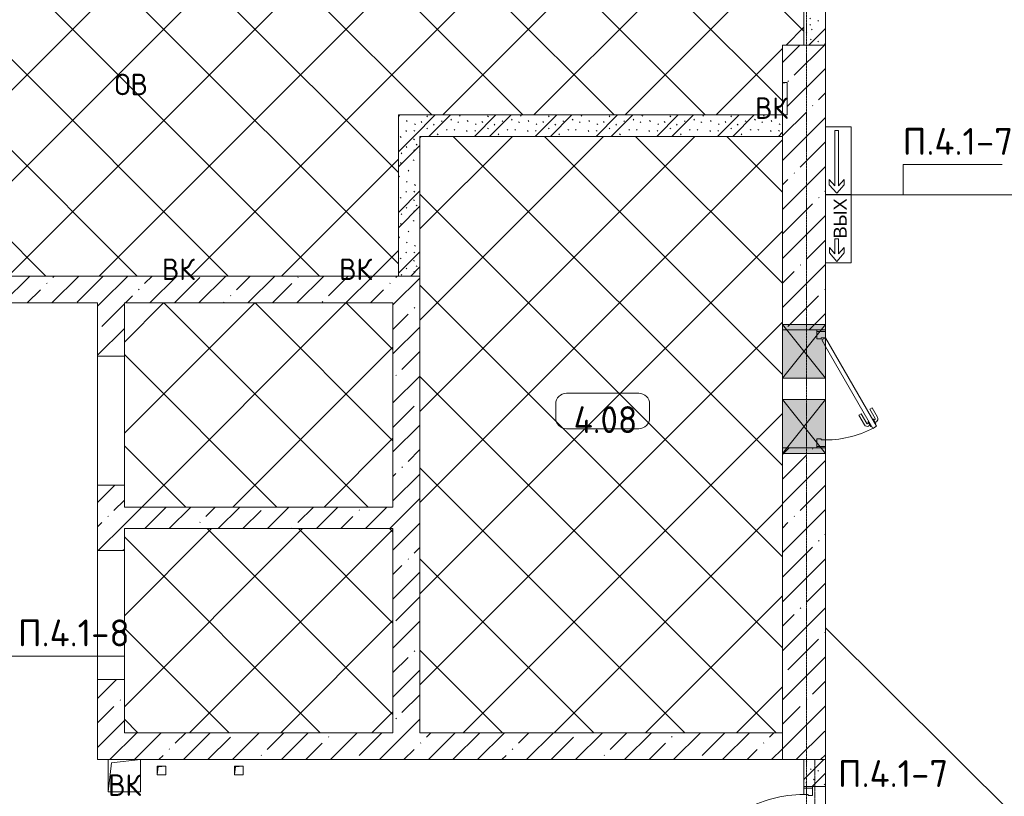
# Model space of a CAD drawing. Header units: millimetres. Extents: x -32229 to 170644, y -13689 to 125138.
# Tile 93 of 208: x -2189 to 6975, y 81109 to 88336. Entities that reach past the tile are written whole.
import ezdxf

# ---------------------------------------------------------------- set-up
doc = ezdxf.new("R2010")
doc.units = ezdxf.units.MM
doc.linetypes.add('3_ Штрих_ 1 х 1 мм', pattern=[2, 1, -1])
doc.linetypes.add('ADSK_Линия сетки', pattern=[25, 20, -2.5, 0, -2.5])
for name, color, linetype, lineweight in [('A-ANNO-NOTE', 7, 'Continuous', 18), ('A-AREA-IDEN', 7, 'Continuous', 9), ('A-DETL-GENF', 7, 'Continuous', 18), ('A-DETL-THIN', 7, 'Continuous', 9), ('A-DOOR', 7, 'Continuous', 18), ('A-DOOR-FRAM', 7, 'Continuous', 9), ('A-DOOR-OPNG', 7, 'Continuous', 18), ('A-FLOR', 7, 'Continuous', 18), ('A-GLAZ', 7, 'Continuous', 18), ('A-WALL', 7, 'Continuous', 18), ('A-WALL-PATT', 7, 'Continuous', 40), ('G-ANNO-TEXT', 7, 'Continuous', 9), ('I-WALL', 7, 'Continuous', 18), ('M-EQPM', 7, 'Continuous', 18), ('S-BEAM', 7, 'Continuous', 18), ('S-GRID', 7, 'Continuous', 9)]:
    doc.layers.add(name, color=color, linetype=linetype, lineweight=lineweight)
doc.layers.add('A-DETL', color=7, linetype='Continuous', lineweight=9, true_color=0x00a600)
doc.styles.add('Arial_1', font='arial.ttf', dxfattribs={"height": 120})
doc.styles.add('GOST Common', font='GOST_Common.ttf', dxfattribs={"height": 200})
doc.styles.add('GOST Common_5', font='GOST_Common.ttf', dxfattribs={"height": 250})
doc.styles.add('ISOCPEUR', font='isocpeur.ttf', dxfattribs={"height": 250})
pattern_1 = [(45, (0, 0), (-228.0985, 228.0985), []), (45, (228.1, 0), (-228.0985, 228.0985), [403.225, -80.645, 6.706, -73.939])]
pattern_2 = [(135, (300.56, 377.28), (-565.6854, 6e-14), [10, -790]), (135, (349.8, 474.73), (-565.6854, 6e-14), [10, -790]), (135, (423.93, 473.06), (-565.6854, 6e-14), [10, -790]), (135, (229.92, 447.9), (-565.6854, 6e-14), [10, -790]), (135, (155.08, 447.9), (-565.6854, 6e-14), [10, -790]), (135, (114.9, 369.03), (-565.6854, 6e-14), [10, -790]), (135, (132.43, 285.8), (-565.6854, 6e-14), [10, -790]), (135, (214.66, 322), (-565.6854, 6e-14), [10, -790]), (135, (198.16, 261.88), (-565.6854, 6e-14), [10, -790]), (135, (45.2, 272.9), (-565.6854, 6e-14), [10, -790]), (135, (42.32, 336.16), (-565.6854, 6e-14), [10, -790]), (135, (92.26, 192.24), (-565.6854, 6e-14), [10, -790]), (135, (7.07, 149.2), (-565.6854, 6e-14), [10, -790]), (135, (80.6, 95.1), (-565.6854, 6e-14), [10, -790]), (135, (79.53, 36.94), (-565.6854, 6e-14), [10, -790]), (135, (153.87, 74.56), (-565.6854, 6e-14), [10, -790]), (135, (228.35, 124.8), (-565.6854, 6e-14), [10, -790]), (135, (279.75, 180.4), (-565.6854, 6e-14), [10, -790]), (135, (282.9, 31.63), (-565.6854, 6e-14), [10, -790]), (135, (377.38, 53.45), (-565.6854, 6e-14), [10, -790]), (135, (352.28, 102.7), (-565.6854, 6e-14), [10, -790]), (135, (354.05, 0), (-565.6854, 6e-14), [10, -790]), (135, (553.23, 16.45), (-565.6854, 6e-14), [10, -790]), (135, (542.38, 63.45), (-565.6854, 6e-14), [10, -790]), (135, (536.58, 239.3), (-565.6854, 6e-14), [10, -790]), (135, (475.85, 203.9), (-565.6854, 6e-14), [10, -790]), (135, (475.85, 316.54), (-565.6854, 6e-14), [10, -790]), (135, (520.8, 408.7), (-565.6854, 6e-14), [10, -790]), (135, (551.1, 470.8), (-565.6854, 6e-14), [10, -790]), (135, (235.25, 537.93), (-565.6854, 6e-14), [10, -790]), (135, (407.25, 547.65), (-565.6854, 6e-14), [10, -790]), (135, (94.5, 558.6), (-565.6854, 6e-14), [10, -790]), (135, (46.4, 532.3), (-565.6854, 6e-14), [10, -790]), (135, (85.56, 465.04), (-565.6854, 6e-14), [10, -790]), (135, (355.53, 181.14), (-565.6854, 6e-14), [10, -790]), (135, (362.23, 243.6), (-565.6854, 6e-14), [10, -790]), (135, (413.45, 344.1), (-565.6854, 6e-14), [10, -790]), (135, (286.3, 273.25), (-565.6854, 6e-14), [10, -790]), (135, (423.02, 263.72), (-565.6854, 6e-14), [10, -790]), (135, (162.94, 190.2), (-565.6854, 6e-14), [10, -790]), (135, (470.25, 120.93), (-565.6854, 6e-14), [10, -790]), (135, (484.48, 9.78), (-565.6854, 6e-14), [10, -790]), (45, (0, 212.13), (-565.6854, 0), []), (45, (212.13, 0), (-565.6854, 0), []), (45, (353.55, 0), (-565.6854, 0), []), (45, (0, 353.55), (-565.6854, 0), [])]
pattern_3 = [(45, (0, 0), (-424.264, 424.264), []), (135, (0, 0), (-424.264, -424.264), [])]

# ---------------------------------------------------------------- blocks, each defined once
blk = doc.blocks.new('АР_Дверь однопольная - 1300х2100h_лест__лифт_ холл-5748782--01 ЭО')
at = {"layer": 'A-DOOR', "color": 253, "lineweight": 13, "true_color": 0xaaaaaa}
for p, q in [((420.9, 675), (-575, 100)), ((440.9, 640.4), (420.9, 675)), ((-495, 100), (440.9, 640.4)), ((-575, 100), (-555, 65.4)), ((-555, 65.4), (-495, 100))]:
    blk.add_line(p, q, dxfattribs=at)
at = {"layer": 'A-DOOR', "color": 253, "lineweight": 5, "true_color": 0xaaaaaa}
for p, q in [((248.7, 633.3), (337.5, 684.6)), ((261.2, 611.7), (350, 662.9)), ((395.3, 669.4), (352, 644.4)), ((352, 644.4), (356, 637.5)), ((362.8, 650.7), (356.8, 661.1)), ((384.5, 663.2), (378.4, 673.6)), ((399.3, 662.5), (395.3, 669.4)), ((261.2, 611.7), (248.7, 633.3)), ((306.2, 533.7), (395, 585)), ((318.7, 512.1), (407.5, 563.3)), ((380, 595.9), (376, 602.9)), ((423.3, 620.9), (380, 595.9)), ((390.8, 602.2), (396.8, 591.8)), ((412.5, 614.7), (418.5, 604.3)), ((419.3, 627.9), (423.3, 620.9)), ((306.2, 533.7), (318.7, 512.1))]:
    blk.add_line(p, q, dxfattribs=at)
for centre, radius, start, end in [((352.5, 658.6), 30, 30, 120), ((352.5, 658.6), 4.99, 30, 120), ((-575, 100), 1150, 360, 30), ((392.5, 589.3), 4.99, 300, 30), ((392.5, 589.3), 30, 300, 30)]:
    blk.add_arc(centre, radius, start, end, dxfattribs=at)
at = {"layer": 'A-DOOR-FRAM', "color": 253, "lineweight": 13, "true_color": 0xaaaaaa}
for p, q in [((-635, 100), (-650, 100)), ((-575, 100), (-635, 100)), ((-635, 100), (-635, 20)), ((-575, 60), (-575, 100)), ((635, 100), (575, 100)), ((575, 100), (575, 60)), ((635, 20), (635, 100)), ((635, 100), (650, 100)), ((-635, 20), (-650, 20)), ((-635, 20), (-565, 20)), ((-565, 60), (-575, 60)), ((-565, 20), (-565, 60)), ((575, 60), (565, 60)), ((565, 60), (565, 20)), ((565, 20), (635, 20)), ((635, 20), (650, 20))]:
    blk.add_line(p, q, dxfattribs=at)
blk = doc.blocks.new('АР_Дверь однопольная - 1100х2100h_техн_ помещ_-4751236--01 ЭО')
at = {"layer": 'A-DOOR', "color": 253, "lineweight": 13, "true_color": 0xaaaaaa}
for p, q in [((347.7, 675), (-475, 200)), ((367.7, 640.4), (347.7, 675)), ((-395, 200), (367.7, 640.4)), ((-475, 200), (-455, 165.4)), ((-455, 165.4), (-395, 200))]:
    blk.add_line(p, q, dxfattribs=at)
at = {"layer": 'A-DOOR', "color": 253, "lineweight": 5, "true_color": 0xaaaaaa}
for p, q in [((175.5, 633.3), (264.3, 684.6)), ((188, 611.7), (276.8, 662.9)), ((322.1, 669.4), (278.8, 644.4)), ((278.8, 644.4), (282.8, 637.5)), ((289.6, 650.7), (283.6, 661.1)), ((311.2, 663.2), (305.2, 673.6)), ((326.1, 662.5), (322.1, 669.4)), ((188, 611.7), (175.5, 633.3)), ((233, 533.7), (321.8, 585)), ((245.5, 512.1), (334.3, 563.3)), ((306.8, 595.9), (302.8, 602.9)), ((350.1, 620.9), (306.8, 595.9)), ((317.6, 602.2), (323.6, 591.8)), ((339.2, 614.7), (345.3, 604.3)), ((346.1, 627.9), (350.1, 620.9)), ((233, 533.7), (245.5, 512.1))]:
    blk.add_line(p, q, dxfattribs=at)
for centre, radius, start, end in [((279.3, 658.6), 30, 30, 120), ((279.3, 658.6), 4.99, 30, 120), ((-475, 200), 950, 360, 30), ((319.3, 589.3), 4.99, 300, 30), ((319.3, 589.3), 30, 300, 30)]:
    blk.add_arc(centre, radius, start, end, dxfattribs=at)
at = {"layer": 'A-DOOR-FRAM', "color": 253, "lineweight": 13, "true_color": 0xaaaaaa}
for p, q in [((-535, 200), (-550, 200)), ((-475, 200), (-535, 200)), ((-535, 200), (-535, 120)), ((-475, 160), (-475, 200)), ((535, 200), (475, 200)), ((475, 200), (475, 160)), ((535, 120), (535, 200)), ((535, 200), (550, 200)), ((-535, 120), (-550, 120)), ((-535, 120), (-465, 120)), ((-465, 160), (-475, 160)), ((-465, 120), (-465, 160)), ((475, 160), (465, 160)), ((465, 160), (465, 120)), ((465, 120), (535, 120)), ((535, 120), (550, 120))]:
    blk.add_line(p, q, dxfattribs=at)
blk = doc.blocks.new('КР-Проем - Настраиваемый-4830013--01 ЭО')
at = {"layer": 'A-DOOR-OPNG', "color": 253, "lineweight": 13, "true_color": 0xaaaaaa}
blk.add_line((-600, 125), (600, 125), dxfattribs=at)
blk = doc.blocks.new('АР_Отверстие прямоугольное - ОВВ-3815271--01 ЭО')
at = {"layer": 'A-GLAZ', "lineweight": 13, "true_color": 0xf0f0f0}
blk.add_hatch(color=7, dxfattribs=at).paths.add_polyline_path([(375, 200), (-125, 200), (-125, -200), (375, -200)])
at = {"layer": 'A-GLAZ', "color": 253, "lineweight": 5, "true_color": 0xaaaaaa}
for p, q in [((375, 200), (-125, -200)), ((-125, 200), (375, -200))]:
    blk.add_line(p, q, dxfattribs=at)
at = {"layer": 'A-GLAZ', "color": 253, "lineweight": 13, "true_color": 0xaaaaaa}
for p, q in [((375, 200), (-125, 200)), ((-125, 200), (-125, -200)), ((-125, 200), (-125, -200)), ((375, -200), (375, 200)), ((375, 200), (375, -200))]:
    blk.add_line(p, q, dxfattribs=at)
blk = doc.blocks.new('АР_Канал вертикальный прямоугольный - ВК-6384141--01 ЭО')
at = {"layer": 'M-EQPM', "color": 253, "lineweight": 13, "true_color": 0xaaaaaa}
for p, q in [((150, 150), (-150, 150)), ((-150, 150), (-150, -150)), ((-150, -150), (-150, 150)), ((-150, 150), (150, 150)), ((-150, -150), (-120, 120)), ((-120, 120), (150, 150)), ((150, -150), (150, 150)), ((150, 150), (150, -150)), ((-150, -150), (150, -150)), ((150, -150), (-150, -150))]:
    blk.add_line(p, q, dxfattribs=at)
blk = doc.blocks.new('АР_Канал вертикальный прямоугольный - ВК-6384746--01 ЭО')
at = {"layer": 'M-EQPM', "color": 253, "lineweight": 13, "true_color": 0xaaaaaa}
for p, q in [((40, 40), (-40, 40)), ((-40, 40), (-40, -40)), ((-40, -40), (-40, 40)), ((-40, 40), (40, 40)), ((-40, -40), (-32, 32)), ((-32, 32), (40, 40)), ((40, -40), (40, 40)), ((40, 40), (40, -40)), ((-40, -40), (40, -40)), ((40, -40), (-40, -40))]:
    blk.add_line(p, q, dxfattribs=at)
blk = doc.blocks.new('АР_Канал вертикальный прямоугольный - ВК-V132--01 ЭО')
at = {"layer": 'M-EQPM', "color": 253, "lineweight": 13, "true_color": 0xaaaaaa}
for p, q in [((105, 145), (150, 150)), ((150, 150), (105, 150)), ((105, 150), (150, 150)), ((150, -150), (150, 150)), ((150, 150), (150, -150)), ((105, -150), (150, -150)), ((150, -150), (105, -150))]:
    blk.add_line(p, q, dxfattribs=at)
blk = doc.blocks.new('АР_Перемычка - 200_Уx2_75x5__250-250-V139--01 ЭО')
at = {"layer": 'S-BEAM', "color": 9, "linetype": '3_ Штрих_ 1 х 1 мм', "lineweight": 15, "true_color": 0xc4c4c4}
for p, q in [((-900, 100), (-900, -100)), ((900, 100), (900, -100)), ((-900, 0), (-700, 0)), ((-700, 0), (-100, 0)), ((-100, 0), (-60, 0)), ((-60, 0), (200, 0)), ((200, 0), (250, 0)), ((250, 0), (450, 0)), ((450, 0), (900, 0))]:
    blk.add_line(p, q, dxfattribs=at)
blk = doc.blocks.new('Наметкина 10_РД_АР_П_rvt-1--01 ЭО')
at = {"layer": 'A-WALL-PATT', "lineweight": 5, "true_color": 0xaaaaaa}
h = blk.add_hatch(dxfattribs=at)
h.set_pattern_fill('FP_6', color=253, style=0, pattern_type=2)
h.set_pattern_definition(pattern_2)
h.paths.add_polyline_path([(5310.3, 88100), (5310.3, 91750), (5110.3, 91750), (5110.3, 88100)])
h = blk.add_hatch(dxfattribs=at)
h.set_pattern_fill('FP_1', color=253, style=0, pattern_type=2)
h.set_pattern_definition(pattern_1)
h.paths.add_polyline_path([(5110.3, 85700), (5310.3, 85700), (5310.3, 88100), (4910.3, 88100), (4910.3, 87750), (4955.3, 87750), (4955.3, 87450), (4910.3, 87450), (4910.3, 85700), (4955.3, 85700)])
h = blk.add_hatch(dxfattribs=at)
h.set_pattern_fill('FP_6', color=253, style=0, pattern_type=2)
h.set_pattern_definition(pattern_2)
h.paths.add_polyline_path([(4655.3, 87250), (4910.3, 87250), (4910.3, 87450), (1335.3, 87450), (1335.3, 87250), (4524.4, 87250)])
h = blk.add_hatch(dxfattribs=at)
h.set_pattern_fill('FP_6', color=253, style=0, pattern_type=2)
h.set_pattern_definition(pattern_2)
h.paths.add_polyline_path([(1535.3, 85950), (1535.3, 87250), (1335.3, 87250), (1335.3, 85950)])
h = blk.add_hatch(dxfattribs=at)
h.set_pattern_fill('FP_1', color=253, style=0, pattern_type=2)
h.set_pattern_definition(pattern_1)
h.paths.add_polyline_path([(1335.3, 85700), (1535.3, 85700), (1535.3, 85950), (-13589.7, 85950), (-13589.7, 85700), (1285.3, 85700)])
h = blk.add_hatch(dxfattribs=at)
h.set_pattern_fill('FP_1', color=253, style=0, pattern_type=2)
h.set_pattern_definition(pattern_1)
h.paths.add_polyline_path([(-1214.7, 81700), (-1214.7, 82195), (-1464.7, 82195), (-1464.7, 81700)])
h.paths.add_polyline_path([(-1464.7, 83395), (-1214.7, 83395), (-1214.7, 84005), (-1464.7, 84005), (-1464.7, 83599.8)])
h.paths.add_polyline_path([(-1214.7, 85205), (-1214.7, 85700), (-1464.7, 85700), (-1464.7, 85205)])
h = blk.add_hatch(dxfattribs=at)
h.set_pattern_fill('FP_1', color=253, style=0, pattern_type=2)
h.set_pattern_definition(pattern_1)
h.paths.add_polyline_path([(1535.3, 81700), (1535.3, 85700), (1285.3, 85700), (1285.3, 81700)])
h = blk.add_hatch(dxfattribs=at)
h.set_pattern_fill('FP_1', color=253, style=0, pattern_type=2)
h.set_pattern_definition(pattern_1)
h.paths.add_polyline_path([(4910.3, 81450), (5310.3, 81450), (5310.3, 84350), (4910.3, 84350), (4910.3, 81700)])
h.paths.add_polyline_path([(5310.3, 85450), (5310.3, 85700), (4910.3, 85700), (4910.3, 85450)])
h = blk.add_hatch(dxfattribs=at)
h.set_pattern_fill('FP_1', color=253, style=0, pattern_type=2)
h.set_pattern_definition(pattern_1)
h.paths.add_polyline_path([(1285.3, 83600), (1285.3, 83800), (-1214.7, 83800), (-1214.7, 83600), (512, 83600)])
h = blk.add_hatch(dxfattribs=at)
h.set_pattern_fill('FP_1', color=253, style=0, pattern_type=2)
h.set_pattern_definition(pattern_1)
h.paths.add_polyline_path([(1285.3, 81450), (4910.3, 81450), (4910.3, 81700), (-1464.7, 81700), (-1464.7, 81450), (512, 81450)])
h = blk.add_hatch(dxfattribs=at)
h.set_pattern_fill('FP_6', color=253, style=0, pattern_type=2)
h.set_pattern_definition(pattern_2)
h.paths.add_polyline_path([(5110.3, 79850), (5310.3, 79850), (5310.3, 79900), (5110.3, 79900)])
h.paths.add_polyline_path([(5310.3, 81200), (5310.3, 81450), (5110.3, 81450), (5110.3, 81200)])
at = {"layer": 'A-FLOR', "color": 253, "lineweight": 13, "true_color": 0xaaaaaa}
for p, q in [((5310.3, 85435), (5310.3, 85450)), ((5310.3, 85000), (5310.3, 85295)), ((-1464.7, 84005), (-1464.7, 85205)), ((4910.3, 84800), (4910.3, 85000)), ((5310.3, 84800), (5310.3, 85000)), ((4910.3, 84350), (4910.3, 84800)), ((5310.3, 84425), (5310.3, 84800)), ((5310.3, 84350), (5310.3, 84365)), ((-1464.7, 82195), (-1464.7, 83395)), ((5310.3, 82675), (8409.5, 79600)), ((5310.3, 81000), (5310.3, 81200))]:
    blk.add_line(p, q, dxfattribs=at)
at = {"layer": 'A-WALL', "color": 253, "lineweight": 13, "true_color": 0xaaaaaa}
for p, q in [((5310.3, 88100), (5110.3, 88100)), ((5310.3, 85700), (5310.3, 88100)), ((4910.3, 87450), (4910.3, 87250)), ((-864.7, 85950), (-2564.7, 85950)), ((-564.7, 85950), (-864.7, 85950)), ((512, 85950), (-564.7, 85950)), ((1535.3, 85950), (1335.3, 85950)), ((-2564.7, 85700), (-1464.7, 85700)), ((-1464.7, 85700), (-1464.7, 85205)), ((4910.3, 85700), (4910.3, 85500)), ((5310.3, 85500), (5310.3, 85700)), ((4910.3, 85500), (4910.3, 85450)), ((5310.3, 85450), (5310.3, 85500)), ((4910.3, 85450), (5310.3, 85450)), ((-1464.7, 85205), (-1214.7, 85205)), ((4910.3, 84350), (4910.3, 84300)), ((5310.3, 84350), (4910.3, 84350)), ((5310.3, 84300), (5310.3, 84350)), ((4910.3, 84300), (4910.3, 83850)), ((5310.3, 81450), (5310.3, 84300)), ((-1214.7, 84005), (-1464.7, 84005)), ((-1464.7, 84005), (-1464.7, 83395)), ((-1214.7, 83600), (1285.3, 83600)), ((-1464.7, 83395), (-1214.7, 83395)), ((-1214.7, 82195), (-1464.7, 82195)), ((-1464.7, 82195), (-1464.7, 81700)), ((-1464.7, 81700), (-1464.7, 81450)), ((4910.3, 81450), (4910.3, 81700)), ((4910.3, 81700), (4910.3, 81450)), ((-1464.7, 81450), (-1364.7, 81450)), ((-1064.7, 81450), (4910.3, 81450)), ((4910.3, 81450), (5310.3, 81450))]:
    blk.add_line(p, q, dxfattribs=at)
at = {"layer": 'I-WALL', "color": 253, "lineweight": 13, "true_color": 0xaaaaaa}
for p, q in [((5310.3, 88100), (5310.3, 90750)), ((5110.3, 88100), (5310.3, 88100)), ((4910.3, 87250), (4910.3, 87450)), ((1335.3, 85950), (1535.3, 85950)), ((5310.3, 81450), (5110.3, 81450)), ((5110.3, 81450), (5110.3, 81200)), ((5310.3, 81200), (5310.3, 81450)), ((5110.3, 81200), (5310.3, 81200))]:
    blk.add_line(p, q, dxfattribs=at)
at = {"layer": 'A-DOOR', "color": 253, "lineweight": 13, "true_color": 0xaaaaaa}
for name, p, rotation in [('АР_Дверь однопольная - 1100х2100h_техн_ помещ_-4751236--01 ЭО', (5110.3, 84900), 269.9999999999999), ('КР-Проем - Настраиваемый-4830013--01 ЭО', (-1339.7, 84605), 89.9999999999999), ('КР-Проем - Настраиваемый-4830013--01 ЭО', (-1339.7, 82795), 89.9999999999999), ('АР_Дверь однопольная - 1300х2100h_лест__лифт_ холл-5748782--01 ЭО', (5210.3, 80550), 89.99999999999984)]:
    blk.add_blockref(name, p, dxfattribs=dict(at, rotation=rotation))
at = {"layer": 'A-GLAZ', "color": 253, "lineweight": 13, "true_color": 0xaaaaaa, "rotation": 269.9999999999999}
for p in [(5110.3, 85375), (5110.3, 84675)]:
    blk.add_blockref('АР_Отверстие прямоугольное - ОВВ-3815271--01 ЭО', p, dxfattribs=at)
at = {"layer": 'M-EQPM', "color": 253, "lineweight": 13, "true_color": 0xaaaaaa}
for name, p in [('АР_Канал вертикальный прямоугольный - ВК-V132--01 ЭО', (4805.3, 87600)), ('АР_Канал вертикальный прямоугольный - ВК-6384141--01 ЭО', (-1214.7, 81300)), ('АР_Канал вертикальный прямоугольный - ВК-6384746--01 ЭО', (-869.7, 81350)), ('АР_Канал вертикальный прямоугольный - ВК-6384746--01 ЭО', (-149.7, 81350))]:
    blk.add_blockref(name, p, dxfattribs=at)
at = {"layer": 'S-BEAM', "color": 253, "lineweight": 13, "true_color": 0xaaaaaa, "rotation": 89.99999999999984}
blk.add_blockref('АР_Перемычка - 200_Уx2_75x5__250-250-V139--01 ЭО', (5210.3, 80550), dxfattribs=at)
at = {"layer": 'A-ANNO-NOTE', "color": 253, "lineweight": 5, "true_color": 0xaaaaaa, "char_height": 200, "width": 344, "attachment_point": 5, "line_spacing_factor": 1.022766, "style": 'GOST Common'}
for s, insert in [('\\pt2540,5080,7620,10160,12700,15240,17780,20320,22860,25400,27940,30480,33020,35560,38100,40640,43180,45720,48260,50800,53340,55880,58420,60960,63500,66040,68580,71120,73660,76200,78740,81280;ОВ', (-1151.9, 87732.7)), ('\\pt2540,5080,7620,10160,12700,15240,17780,20320,22860,25400,27940,30480,33020,35560,38100,40640,43180,45720,48260,50800,53340,55880,58420,60960,63500,66040,68580,71120,73660,76200,78740,81280;ВК', (4808.1, 87512.7)), ('\\pt2540,5080,7620,10160,12700,15240,17780,20320,22860,25400,27940,30480,33020,35560,38100,40640,43180,45720,48260,50800,53340,55880,58420,60960,63500,66040,68580,71120,73660,76200,78740,81280;ВК', (-711.9, 86012.7)), ('\\pt2540,5080,7620,10160,12700,15240,17780,20320,22860,25400,27940,30480,33020,35560,38100,40640,43180,45720,48260,50800,53340,55880,58420,60960,63500,66040,68580,71120,73660,76200,78740,81280;ВК', (938.1, 86012.7)), ('\\pt2540,5080,7620,10160,12700,15240,17780,20320,22860,25400,27940,30480,33020,35560,38100,40640,43180,45720,48260,50800,53340,55880,58420,60960,63500,66040,68580,71120,73660,76200,78740,81280;ВК', (-1211.9, 81212.7))]:
    blk.add_mtext(s, dxfattribs=dict(at, insert=insert))
blk = doc.blocks.new('Марка помещения 2 - Марка помещения 2-1605974--01 ЭО')
at = {"layer": 'A-AREA-IDEN', "color": 253, "true_color": 0xaaaaaa}
for p, q in [((-1.797, 0.841), (1.569, 0.841)), ((-2.297, -0.309), (-2.297, 0.341)), ((2.069, 0.341), (2.069, -0.309)), ((1.569, -0.809), (-1.797, -0.809))]:
    blk.add_line(p, q, dxfattribs=at)
for centre, start, end in [((-1.797, 0.341), 90, 180), ((1.569, 0.341), 0, 90), ((-1.797, -0.309), 180, 270), ((1.569, -0.309), 270, 360)]:
    blk.add_arc(centre, 0.5, start, end, dxfattribs=at)

msp = doc.modelspace()

# ---------------------------------------------------------------- hatches: boundary and pattern name
at = {"layer": 'A-DETL-GENF', "lineweight": 9, "true_color": 0xc0c0c0}
h = msp.add_hatch(dxfattribs=at)
h.set_pattern_fill('FP_16', color=9, style=0, pattern_type=2)
h.set_pattern_definition(pattern_3)
h.paths.add_polyline_path([(-13589.7, 75750), (-13589.7, 77800), (-13314.7, 77800), (-13314.7, 79600), (-13589.7, 79600), (-13589.7, 85700), (-13664.7, 85700), (-13664.7, 88100), (-13264.7, 88100), (-13264.7, 85950), (1335.3, 85950), (1335.3, 87450), (4910.3, 87450), (4910.3, 88100), (5110.3, 88100), (5110.3, 91750), (4910.3, 91750), (4910.3, 92850), (-789.7, 92850), (-789.7, 91750), (-1189.7, 91750), (-1189.7, 92850), (-7139.7, 92850), (-7139.7, 91750), (-7539.7, 91750), (-7539.7, 93950), (-13264.7, 93950), (-13264.7, 91750), (-13664.7, 91750), (-13664.7, 93950), (-21064.7, 93950), (-21064.7, 93350), (-21764.7, 93350), (-21764.7, 88800), (-19664.7, 88800), (-19664.7, 88400), (-21764.7, 88400), (-21764.7, 81100), (-19664.7, 81100), (-19664.7, 80700), (-21764.7, 80700), (-21764.7, 76150), (-21264.7, 76150), (-21264.7, 75750), (-15537.9, 75750)])
h = msp.add_hatch(dxfattribs=at)
h.set_pattern_fill('FP_16', color=9, style=0, pattern_type=2)
h.set_pattern_definition(pattern_3)
h.paths.add_polyline_path([(4910.3, 81700), (4910.3, 87250), (1535.3, 87250), (1535.3, 81700), (4524.4, 81700)])
h = msp.add_hatch(dxfattribs=at)
h.set_pattern_fill('FP_16', color=9, style=0, pattern_type=2)
h.set_pattern_definition(pattern_3)
h.paths.add_polyline_path([(1285.3, 83800), (1285.3, 85700), (-1214.7, 85700), (-1214.7, 83800), (512, 83800)])
h = msp.add_hatch(dxfattribs=at)
h.set_pattern_fill('FP_16', color=9, style=0, pattern_type=2)
h.set_pattern_definition(pattern_3)
h.paths.add_polyline_path([(1285.3, 81700), (1285.3, 83599.8), (-1214.7, 83599.8), (-1214.7, 81700), (512, 81700)])

# ---------------------------------------------------------------- linework, layer by layer
at = {"layer": 'A-ANNO-NOTE', "color": 1, "lineweight": 9, "true_color": 0xff0000}
for p, q in [((5310.4, 86707), (5310.4, 87339.2)), ((5310.4, 87339.2), (5550.4, 87339.2)), ((5310.8, 87338.6), (5550.4, 87338.6)), ((5310.8, 87338.6), (5310.8, 86707.4)), ((5550.4, 87339.2), (5550.4, 86707)), ((5550.4, 87338.6), (5550.4, 86707.4)), ((5397.7, 86789.5), (5397.7, 87304.8)), ((5397.7, 87304.8), (5432.3, 87304.8)), ((5432.3, 87304.8), (5432.3, 86789.5)), ((5346.2, 86799.3), (5346.2, 86849.1)), ((5346.2, 86849.1), (5397.7, 86789.5)), ((5415, 86720.8), (5346.2, 86799.3)), ((5483.8, 86799.3), (5415, 86720.8)), ((5432.3, 86789.5), (5483.8, 86849.1)), ((5483.8, 86849.1), (5483.8, 86799.3)), ((5550.4, 86707), (5310.4, 86707)), ((5550.4, 86707.4), (5310.8, 86707.4)), ((5310.8, 86073.1), (5310.8, 86705.3)), ((5310.8, 86705.3), (5550.8, 86705.3)), ((5311.1, 86704.7), (5550.8, 86704.7)), ((5311.1, 86704.7), (5311.1, 86073.6)), ((5550.8, 86705.3), (5550.8, 86073.1)), ((5550.8, 86704.7), (5550.8, 86073.6)), ((5398.1, 86155.6), (5398.1, 86295.6)), ((5398.1, 86295.6), (5432.7, 86295.6)), ((5432.7, 86295.6), (5432.7, 86155.6)), ((5346.6, 86165.5), (5346.6, 86215.2)), ((5346.6, 86215.2), (5398.1, 86155.6)), ((5415.4, 86086.9), (5346.6, 86165.5)), ((5484.2, 86165.5), (5415.4, 86086.9)), ((5432.7, 86155.6), (5484.2, 86215.2)), ((5484.2, 86215.2), (5484.2, 86165.5)), ((5550.8, 86073.1), (5310.8, 86073.1)), ((5550.8, 86073.6), (5311.1, 86073.6))]:
    msp.add_line(p, q, dxfattribs=at)
at = {"layer": 'A-DETL', "color": 8, "lineweight": 18, "true_color": 0x808080}
for p, q in [((5110.3, 88100), (5110.3, 91750)), ((4910.3, 87450), (4910.3, 88100)), ((4910.3, 88100), (5110.3, 88100)), ((1335.3, 85950), (1335.3, 87450)), ((1335.3, 87450), (4910.3, 87450)), ((4910.3, 87250), (1535.3, 87250)), ((1535.3, 87250), (1535.3, 81700)), ((4910.3, 81700), (4910.3, 87250)), ((-13264.7, 85950), (1335.3, 85950)), ((1285.3, 85700), (-1214.7, 85700)), ((-1214.7, 85700), (-1214.7, 83800)), ((1285.3, 83800), (1285.3, 85700)), ((-1214.7, 83800), (1285.3, 83800)), ((1285.3, 83599.8), (-1214.7, 83599.8)), ((-1214.7, 83599.8), (-1214.7, 81700)), ((1285.3, 81700), (1285.3, 83599.8)), ((-1214.7, 81700), (1285.3, 81700)), ((1535.3, 81700), (4910.3, 81700))]:
    msp.add_line(p, q, dxfattribs=at)
at = {"layer": 'A-DETL', "color": 1, "true_color": 0xff0000}
msp.add_line((5548, 86706.9), (11448, 86706.9), dxfattribs=at)
at = {"layer": 'A-DETL-THIN'}
for p, q in [((6034.8, 86987.3), (6954.8, 86987.3)), ((6034.8, 86987.3), (6034.8, 86706.9)), ((-2596.1, 82413.7), (-1214.7, 82413.7))]:
    msp.add_line(p, q, dxfattribs=at)
at = {"layer": 'S-GRID', "color": 253, "linetype": 'ADSK_Линия сетки', "true_color": 0xaaaaaa}
msp.add_line((5135.3, -12088.9), (5135.3, 125138.4), dxfattribs=at)

# ---------------------------------------------------------------- block references
at = {"lineweight": 5}
msp.add_blockref('Наметкина 10_РД_АР_П_rvt-1--01 ЭО', (0, 0), dxfattribs=at)
at = {"layer": 'A-AREA-IDEN', "color": 253, "true_color": 0xaaaaaa, "xscale": 199.9999999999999, "yscale": 199.9999999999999, "zscale": 199.9999999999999}
msp.add_blockref('Марка помещения 2 - Марка помещения 2-1605974--01 ЭО', (3259.4, 84691.3), dxfattribs=at)

# ---------------------------------------------------------------- texts
at = {"layer": 'A-ANNO-NOTE', "color": 1, "lineweight": 9, "true_color": 0xff0000, "insert": (5447.4, 86486.7), "char_height": 120, "width": 370, "attachment_point": 5, "rotation": 90, "line_spacing_factor": 0.936439, "style": 'Arial_1'}
msp.add_mtext('\\pt20.0004,39.9996,60,80.0004,99.9996,120,140.0004,159.9996,180,200.0004,219.9996,240,260.0004,279.9996,300,320.0004,339.9996,360,380.0004,399.9996,420,440.0004,459.9996,480,500.0004,519.9996,540,560.0004,579.9996,600,620.0004,639.9996;ВЫХ', dxfattribs=at)
at = {"layer": 'A-AREA-IDEN', "color": 253, "true_color": 0xaaaaaa, "insert": (3262.9, 84613.8), "char_height": 250, "width": 662, "attachment_point": 5, "line_spacing_factor": 1.022766, "style": 'GOST Common_5'}
msp.add_mtext('\\pt100,200,300,400,500,600,700,800,900,1000,1100,1200,1300,1400,1500,1600,1700,1800,1900,2000,2100,2200,2300,2400,2500,2600,2700,2800,2900,3000,3100,3200;4.08', dxfattribs=at)
at = {"layer": 'G-ANNO-TEXT', "char_height": 250, "width": 1042.32, "attachment_point": 1, "line_spacing_factor": 1.139951, "style": 'ISOCPEUR'}
for s, insert in [('\\pt600,1200,1800,2400,3000,3600,4200,4800,5400,6000,6600,7200,7800,8400,9000,9600,10200,10800,11400,12000,12600,13200,13800,14400,15000,15600,16200,16800,17400,18000,18600,19200;П.4.1-7', (6029.1, 87327.6)), ('\\pt600,1200,1800,2400,3000,3600,4200,4800,5400,6000,6600,7200,7800,8400,9000,9600,10200,10800,11400,12000,12600,13200,13800,14400,15000,15600,16200,16800,17400,18000,18600,19200;П.4.1-8', (-2206, 82754.1)), ('\\pt600,1200,1800,2400,3000,3600,4200,4800,5400,6000,6600,7200,7800,8400,9000,9600,10200,10800,11400,12000,12600,13200,13800,14400,15000,15600,16200,16800,17400,18000,18600,19200;П.4.1-7', (5425.6, 81445.2))]:
    msp.add_mtext(s, dxfattribs=dict(at, insert=insert))

doc.saveas('drawing.dxf')
